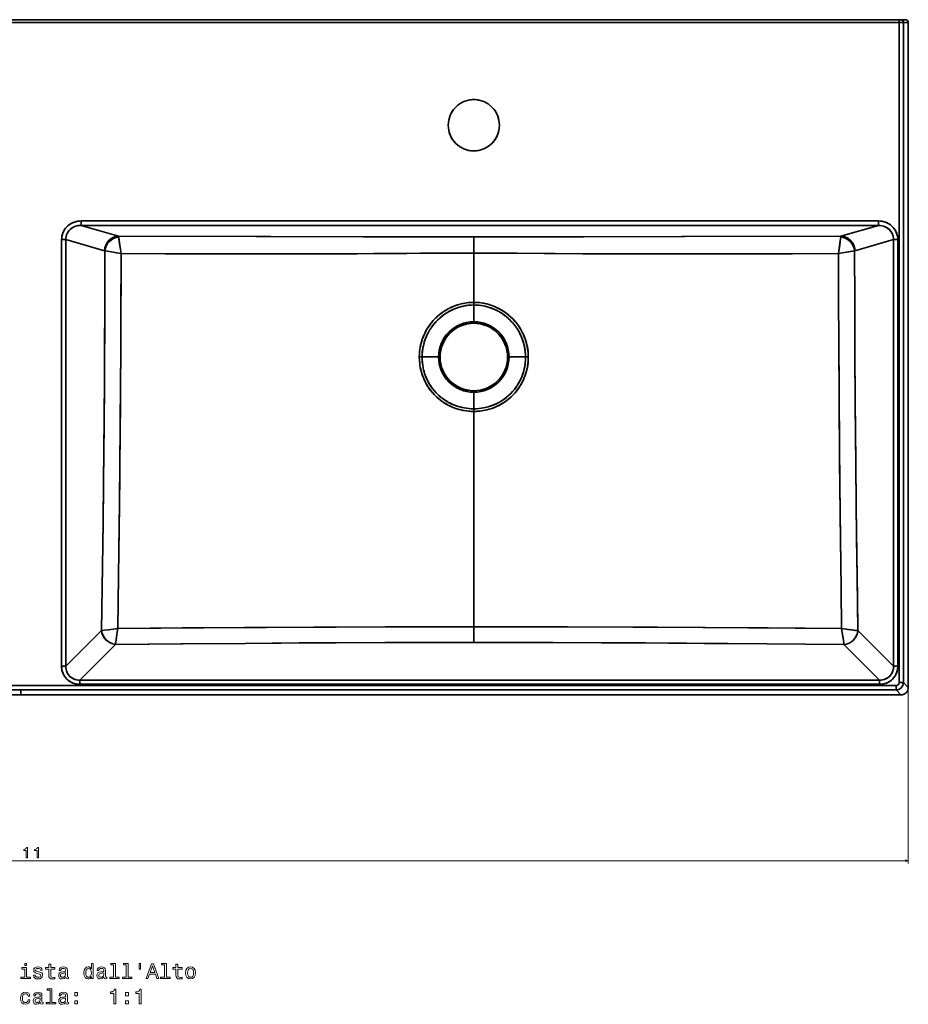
# Model space of a CAD drawing. Extents: x -11 to 2385, y -2 to 1818.
# Tile 2 of 4: x 594 to 1200, y -2 to 669. Entities that reach past the tile are written whole.
import ezdxf

# ---------------------------------------------------------------- set-up
doc = ezdxf.new("R2010")
doc.units = 0

msp = doc.modelspace()

# ---------------------------------------------------------------- linework, layer by layer
at = {"color": 7, "lineweight": 35}
for p, q in [((1193.58, 669.44), (-4.58, 669.44)), ((1193.58, 669.44), (-4.58, 669.44)), ((-4.58, 667.44), (1193.58, 667.44)), ((1193.58, 667.44), (-4.58, 667.44)), ((594.5, 669.44), (549.5, 669.44)), ((639.5, 669.44), (594.5, 669.44)), ((1167.9, 669.44), (639.5, 669.44)), ((1197.9, 669.44), (1167.9, 669.44)), ((1193.58, 667.44), (1193.58, 217.36)), ((1193.58, 217.36), (1193.58, 667.44)), ((1196.58, 217.36), (1196.58, 667.44)), ((1196.58, 667.44), (1196.58, 217.36)), ((1199.9, 214.04), (1199.9, 667.44)), ((1199.9, 214.04), (1199.9, 667.44)), ((1179.47, 532.19), (635.53, 532.19)), ((635.53, 532.19), (1179.47, 532.19)), ((635.53, 529.2), (661.21, 521.85)), ((635.53, 529.2), (661.21, 521.85)), ((635.53, 529.2), (1179.47, 529.2)), ((635.53, 529.2), (1179.47, 529.2)), ((1153.87, 521.88), (1179.47, 529.2)), ((1179.47, 529.2), (1153.87, 521.88)), ((622.28, 519.47), (622.28, 228.65)), ((622.28, 228.65), (622.28, 519.47)), ((651.65, 511.89), (625.15, 519.47)), ((625.15, 519.47), (651.65, 511.89)), ((625.15, 228.65), (625.15, 519.47)), ((625.15, 228.65), (625.15, 519.47)), ((1189.85, 519.47), (1163.44, 511.92)), ((1189.85, 519.47), (1163.44, 511.92)), ((1189.85, 519.47), (1189.85, 228.65)), ((1189.85, 519.47), (1189.85, 228.65)), ((1192.72, 228.65), (1192.72, 519.47)), ((1192.72, 519.47), (1192.72, 228.65)), ((903.5, 510.32), (903.5, 476.68)), ((903.5, 510.32), (903.5, 476.68)), ((903.5, 255.43), (903.5, 402.33)), ((903.5, 255.43), (903.5, 402.33)), ((649.49, 252.99), (625.15, 228.65)), ((625.15, 228.65), (649.49, 252.99)), ((1165.58, 252.92), (1189.85, 228.65)), ((1165.58, 252.92), (1189.85, 228.65)), ((659.05, 243.43), (634.71, 219.09)), ((659.05, 243.43), (634.71, 219.09)), ((1156.02, 243.36), (1180.29, 219.09)), ((1180.29, 219.09), (1156.02, 243.36)), ((1191.58, 215.36), (-2.58, 215.36)), ((-2.58, 215.36), (1191.58, 215.36)), ((1180.29, 219.09), (634.71, 219.09)), ((1180.29, 219.09), (634.71, 219.09)), ((634.71, 216.22), (1180.29, 216.22)), ((1180.29, 216.22), (634.71, 216.22)), ((-5.91, 209.04), (594.5, 209.04)), ((594.5, 209.04), (-5.91, 209.04)), ((-2.58, 212.37), (594.5, 212.37)), ((-2.58, 212.37), (594.5, 212.37)), ((594.5, 212.37), (1191.58, 212.37)), ((1191.58, 212.37), (594.5, 212.37)), ((594.5, 209.04), (1194.91, 209.04)), ((594.5, 209.04), (1194.91, 209.04))]:
    msp.add_line(p, q, dxfattribs=at)
at = {"color": 7, "lineweight": 35, "ltscale": 0.25}
for p, q in [((719.5, 669.44), (729.5, 669.44)), ((719.5, 669.44), (729.5, 669.44)), ((729.5, 669.44), (739.5, 669.44)), ((739.5, 669.44), (729.5, 669.44)), ((739.5, 669.44), (749.5, 669.44)), ((739.5, 669.44), (749.5, 669.44)), ((1064.5, 669.44), (1074.5, 669.44)), ((1064.5, 669.44), (1074.5, 669.44)), ((1074.5, 669.44), (1084.5, 669.44)), ((1084.5, 669.44), (1074.5, 669.44)), ((1084.5, 669.44), (1094.5, 669.44)), ((1084.5, 669.44), (1094.5, 669.44))]:
    msp.add_line(p, q, dxfattribs=at)
at = {"color": 7, "lineweight": 35, "ltscale": 0.024991}
msp.add_line((1193.58, 669.44), (1194.58, 669.44), dxfattribs=at)
msp.add_line((1193.58, 669.44), (1194.58, 669.44), dxfattribs=at)
at = {"color": 7, "lineweight": 35, "ltscale": 0.05}
for p, q in [((1193.58, 669.44), (1193.58, 667.44)), ((1193.58, 667.44), (1193.58, 669.44))]:
    msp.add_line(p, q, dxfattribs=at)
at = {"color": 7, "lineweight": 35, "ltscale": 0.074973}
for p, q in [((1193.58, 667.44), (1196.58, 667.44)), ((1196.58, 667.44), (1193.58, 667.44)), ((1196.58, 217.36), (1193.58, 217.36)), ((1196.58, 217.36), (1193.58, 217.36))]:
    msp.add_line(p, q, dxfattribs=at)
at = {"color": 7, "lineweight": 35, "ltscale": 0.08316}
msp.add_line((1197.9, 669.44), (1194.58, 669.44), dxfattribs=at)
msp.add_line((1197.9, 669.44), (1194.58, 669.44), dxfattribs=at)
at = {"color": 7, "lineweight": 35, "ltscale": 0.083194}
for p, q in [((1199.9, 667.44), (1196.58, 667.44)), ((1196.58, 667.44), (1199.9, 667.44))]:
    msp.add_line(p, q, dxfattribs=at)
at = {"color": 7, "lineweight": 35, "ltscale": 0.074713}
for p, q in [((635.53, 532.19), (635.53, 529.2)), ((635.53, 529.2), (635.53, 532.19)), ((1179.47, 532.19), (1179.47, 529.2)), ((1179.47, 532.19), (1179.47, 529.2))]:
    msp.add_line(p, q, dxfattribs=at)
at = {"color": 7, "lineweight": 35, "ltscale": 0.071724}
for p, q in [((622.28, 519.47), (625.15, 519.47)), ((622.28, 519.47), (625.15, 519.47)), ((625.15, 228.65), (622.28, 228.65)), ((622.28, 228.65), (625.15, 228.65))]:
    msp.add_line(p, q, dxfattribs=at)
at = {"color": 7, "lineweight": 35, "ltscale": 0.277931}
msp.add_line((903.5, 521.43), (903.5, 510.32), dxfattribs=at)
msp.add_line((903.5, 521.43), (903.5, 510.32), dxfattribs=at)
at = {"color": 7, "lineweight": 35, "ltscale": 0.068645}
msp.add_line((903.5, 521.43), (903.5, 518.69), dxfattribs=at)
at = {"color": 7, "lineweight": 35, "ltscale": 0.068687}
msp.add_line((903.5, 518.69), (903.5, 521.43), dxfattribs=at)
at = {"color": 7, "lineweight": 35, "ltscale": 0.071725}
for p, q in [((1189.85, 519.47), (1192.72, 519.47)), ((1192.72, 519.47), (1189.85, 519.47)), ((1192.72, 228.65), (1189.85, 228.65)), ((1192.72, 228.65), (1189.85, 228.65))]:
    msp.add_line(p, q, dxfattribs=at)
at = {"color": 7, "lineweight": 35, "ltscale": 0.000413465}
msp.add_line((652.7, 511.63), (652.72, 511.63), dxfattribs=at)
at = {"color": 7, "lineweight": 35, "ltscale": 0.000410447}
msp.add_line((652.72, 511.63), (652.7, 511.63), dxfattribs=at)
at = {"color": 7, "lineweight": 35, "ltscale": 0.044465}
for p, q in [((903.5, 474.91), (903.5, 476.68)), ((903.5, 474.91), (903.5, 476.68)), ((903.5, 404.1), (903.5, 402.33)), ((903.5, 404.1), (903.5, 402.33))]:
    msp.add_line(p, q, dxfattribs=at)
at = {"color": 7, "lineweight": 35, "ltscale": 0.019401}
msp.add_line((903.5, 475.91), (903.5, 476.68), dxfattribs=at)
at = {"color": 7, "lineweight": 35, "ltscale": 0.286273}
msp.add_line((903.5, 463.45), (903.5, 474.91), dxfattribs=at)
msp.add_line((903.5, 463.45), (903.5, 474.91), dxfattribs=at)
at = {"color": 7, "lineweight": 35, "ltscale": 0.025304}
for p, q in [((903.5, 463.45), (903.5, 462.44)), ((903.5, 463.45), (903.5, 462.44)), ((879.49, 439.44), (880.5, 439.44)), ((879.49, 439.44), (880.5, 439.44)), ((927.51, 439.44), (926.5, 439.44)), ((903.5, 415.43), (903.5, 416.44)), ((903.5, 415.43), (903.5, 416.44))]:
    msp.add_line(p, q, dxfattribs=at)
at = {"color": 7, "lineweight": 35, "ltscale": 0.04682}
for p, q in [((868.2, 439.44), (866.33, 439.46)), ((868.2, 439.44), (866.33, 439.46)), ((938.8, 439.44), (940.67, 439.46)), ((938.8, 439.44), (940.67, 439.46))]:
    msp.add_line(p, q, dxfattribs=at)
at = {"color": 7, "lineweight": 35, "ltscale": 0.28214}
for p, q in [((879.49, 439.44), (868.2, 439.44)), ((879.49, 439.44), (868.2, 439.44)), ((938.8, 439.44), (927.51, 439.44))]:
    msp.add_line(p, q, dxfattribs=at)
at = {"color": 7, "lineweight": 35, "ltscale": 0.015192}
msp.add_line((926.5, 439.44), (927.11, 439.44), dxfattribs=at)
at = {"color": 7, "lineweight": 35, "ltscale": 0.015193}
msp.add_line((926.5, 439.44), (927.11, 439.44), dxfattribs=at)
at = {"color": 7, "lineweight": 35, "ltscale": 0.025302}
msp.add_line((927.51, 439.44), (926.5, 439.44), dxfattribs=at)
at = {"color": 7, "lineweight": 35, "ltscale": 0.282141}
msp.add_line((938.8, 439.44), (927.51, 439.44), dxfattribs=at)
at = {"color": 7, "lineweight": 35, "ltscale": 0.002979}
msp.add_line((939.92, 439.45), (940.04, 439.45), dxfattribs=at)
at = {"color": 7, "lineweight": 35, "ltscale": 0.00296}
msp.add_line((939.92, 439.45), (940.03, 439.45), dxfattribs=at)
at = {"color": 7, "lineweight": 35, "ltscale": 0.283128}
msp.add_line((903.5, 415.43), (903.5, 404.1), dxfattribs=at)
msp.add_line((903.5, 415.43), (903.5, 404.1), dxfattribs=at)
at = {"color": 7, "lineweight": 35, "ltscale": 0.265965}
msp.add_line((903.5, 244.79), (903.5, 255.43), dxfattribs=at)
msp.add_line((903.5, 244.79), (903.5, 255.43), dxfattribs=at)
at = {"color": 7, "lineweight": 35, "ltscale": 0.002066}
for p, q in [((649.57, 252.99), (649.49, 252.99)), ((649.49, 252.99), (649.57, 252.99))]:
    msp.add_line(p, q, dxfattribs=at)
at = {"color": 7, "lineweight": 35, "ltscale": 0.000701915}
msp.add_line((1078.3, 254.82), (1078.33, 254.82), dxfattribs=at)
at = {"color": 7, "lineweight": 35, "ltscale": 0.001972}
msp.add_line((1165.51, 252.92), (1165.58, 252.92), dxfattribs=at)
msp.add_line((1165.51, 252.92), (1165.58, 252.92), dxfattribs=at)
at = {"color": 7, "lineweight": 35, "ltscale": 0.00048455}
for p, q in [((659.05, 243.43), (659.07, 243.44)), ((659.07, 243.44), (659.05, 243.43))]:
    msp.add_line(p, q, dxfattribs=at)
at = {"color": 7, "lineweight": 35, "ltscale": 0.000462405}
msp.add_line((1156.01, 243.37), (1156.02, 243.36), dxfattribs=at)
at = {"color": 7, "lineweight": 35, "ltscale": 0.000461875}
msp.add_line((1156.02, 243.36), (1156.01, 243.37), dxfattribs=at)
at = {"color": 7, "lineweight": 35, "ltscale": 0.071723}
for p, q in [((634.71, 216.22), (634.71, 219.09)), ((1180.29, 216.22), (1180.29, 219.09))]:
    msp.add_line(p, q, dxfattribs=at)
at = {"color": 7, "lineweight": 35, "ltscale": 0.071722}
for p, q in [((634.71, 216.22), (634.71, 219.09)), ((1180.29, 219.09), (1180.29, 216.22))]:
    msp.add_line(p, q, dxfattribs=at)
at = {"color": 7, "lineweight": 35, "ltscale": 0.074975}
for p, q in [((1191.58, 215.36), (1191.58, 212.37)), ((1191.58, 212.37), (1191.58, 215.36))]:
    msp.add_line(p, q, dxfattribs=at)
at = {"color": 7, "lineweight": 35, "ltscale": 0.117652}
for p, q in [((1199.9, 214.04), (1196.58, 217.36)), ((1196.58, 217.36), (1199.9, 214.04)), ((1191.58, 212.37), (1194.91, 209.04)), ((1191.58, 212.37), (1194.91, 209.04))]:
    msp.add_line(p, q, dxfattribs=at)
at = {"color": 7, "lineweight": 35, "ltscale": 0.083192}
msp.add_line((594.5, 209.04), (594.5, 212.37), dxfattribs=at)
msp.add_line((594.5, 209.04), (594.5, 212.37), dxfattribs=at)
at = {"color": 7, "lineweight": 13}
for p, q in [((1199.9, 212.04), (1199.9, 93.96)), ((-10.9, 95.96), (1199.9, 95.96))]:
    msp.add_line(p, q, dxfattribs=at)
at = {"color": 7, "lineweight": 35}
for points in [[(635.53, 532.19), (634.31, 532.14), (633.1, 531.98), (631.9, 531.71), (630.74, 531.35), (629.61, 530.87), (628.56, 530.32), (627.57, 529.67), (626.63, 528.94), (625.77, 528.12), (624.99, 527.22), (624.31, 526.28), (623.72, 525.29), (623.23, 524.24), (622.83, 523.15), (622.54, 522.03), (622.35, 520.76), (622.28, 519.47)], [(622.28, 519.47), (622.34, 520.68), (622.51, 521.87), (622.8, 523.05), (623.21, 524.18), (623.72, 525.28), (624.34, 526.33), (625.06, 527.31), (625.88, 528.22), (626.77, 529.05), (627.74, 529.8), (628.81, 530.46), (629.94, 531.02), (631.11, 531.48), (632.32, 531.82), (633.56, 532.05), (634.54, 532.16), (635.53, 532.19)], [(1192.72, 519.47), (1192.66, 520.74), (1192.46, 522), (1192.14, 523.23), (1191.7, 524.41), (1191.13, 525.55), (1190.38, 526.73), (1189.5, 527.82), (1188.51, 528.81), (1187.41, 529.69), (1186.23, 530.44), (1184.97, 531.06), (1183.64, 531.56), (1182.28, 531.91), (1180.88, 532.12), (1179.47, 532.19)], [(1179.47, 532.19), (1180.74, 532.13), (1182, 531.96), (1183.24, 531.68), (1184.45, 531.28), (1185.61, 530.77), (1186.69, 530.17), (1187.7, 529.47), (1188.65, 528.68), (1189.52, 527.81), (1190.29, 526.85), (1190.96, 525.85), (1191.53, 524.78), (1191.99, 523.66), (1192.34, 522.51), (1192.58, 521.32), (1192.69, 520.4), (1192.72, 519.47)], [(625.15, 519.47), (625.21, 520.57), (625.39, 521.66), (625.7, 522.71), (626.14, 523.72), (626.69, 524.67), (627.42, 525.65), (628.28, 526.53), (629.24, 527.29), (630.29, 527.93), (631.4, 528.45), (632.4, 528.78), (633.43, 529.02), (634.47, 529.16), (635.53, 529.2)], [(635.53, 529.2), (634.2, 529.13), (633.54, 529.04), (632.88, 528.91), (632.03, 528.67), (631.19, 528.36), (630.39, 527.99), (629.49, 527.46), (628.66, 526.85), (627.89, 526.15), (627.2, 525.38), (626.6, 524.53), (626.08, 523.6), (625.67, 522.62), (625.38, 521.59), (625.2, 520.54), (625.15, 519.47)], [(1179.47, 529.2), (1180.64, 529.15), (1181.79, 528.98), (1182.92, 528.69), (1184.01, 528.28), (1185.04, 527.75), (1186.07, 527.06), (1187, 526.26), (1187.83, 525.34), (1188.2, 524.84), (1188.53, 524.32), (1188.83, 523.79), (1189.09, 523.23), (1189.44, 522.29), (1189.68, 521.32), (1189.81, 520.4), (1189.85, 519.47)], [(1189.85, 519.47), (1189.79, 520.57), (1189.61, 521.66), (1189.3, 522.71), (1188.86, 523.72), (1188.31, 524.67), (1187.63, 525.59), (1186.84, 526.42), (1185.96, 527.15), (1185, 527.77), (1183.97, 528.29), (1182.89, 528.7), (1181.77, 528.98), (1180.63, 529.15), (1179.47, 529.2)], [(661.21, 521.85), (660.1, 521.76), (659, 521.52), (657.94, 521.16), (656.93, 520.68), (655.96, 520.08), (655.07, 519.36), (654.26, 518.55), (653.55, 517.64), (652.9, 516.6), (652.38, 515.49), (652, 514.32), (651.75, 513.11), (651.65, 511.89)], [(661.28, 521.24), (661.23, 521.72), (661.21, 521.85)], [(661.21, 521.85), (755.02, 521.58), (828.1, 521.42), (887.15, 521.42), (903.5, 521.43)], [(661.21, 521.85), (661.23, 521.72), (661.28, 521.24)], [(661.21, 521.85), (765.06, 521.55), (834.82, 521.41), (887.18, 521.42), (903.5, 521.43)], [(662.85, 509.9), (662.19, 514.12), (661.63, 518.04), (661.35, 520.39), (661.28, 521.24)], [(662.85, 509.9), (662.39, 512.81), (661.97, 515.59), (661.47, 519.31), (661.31, 520.75), (661.28, 521.24)], [(1153.87, 521.88), (1045.26, 521.56), (976.01, 521.42), (917.47, 521.42), (903.5, 521.43)], [(903.5, 521.43), (935.12, 521.4), (978.38, 521.42), (1047.41, 521.57), (1153.87, 521.88)], [(1152.24, 509.91), (1152.9, 514.14), (1153.46, 518.06), (1153.74, 520.41), (1153.81, 521.27)], [(1152.24, 509.91), (1152.8, 513.48), (1153.3, 516.89), (1153.66, 519.67), (1153.81, 521.27)], [(1153.81, 521.27), (1153.85, 521.75), (1153.87, 521.88)], [(1153.81, 521.27), (1153.85, 521.75), (1153.87, 521.88)], [(1163.44, 511.92), (1163.33, 513.15), (1163.08, 514.36), (1162.69, 515.54), (1162.17, 516.66), (1161.51, 517.71), (1160.79, 518.61), (1159.98, 519.42), (1159.08, 520.14), (1158.11, 520.74), (1157.1, 521.21), (1156.05, 521.56), (1154.97, 521.78), (1153.87, 521.88)], [(649.49, 252.99), (650.15, 296.78), (650.55, 326.44), (650.9, 355.75), (651.27, 393.13), (651.54, 429.63), (651.73, 467.1), (651.79, 492.23), (651.8, 511.79)], [(649.49, 252.99), (650.15, 296.78), (650.55, 326.46), (651.12, 376.6), (651.46, 417.19), (651.62, 442.21), (651.76, 476.9), (651.8, 511.79)], [(662.85, 509.9), (659.94, 510.38), (652.24, 511.71), (651.8, 511.79)], [(651.8, 511.79), (654.82, 511.26), (662.85, 509.9)], [(662.85, 509.9), (693.25, 509.84), (744.33, 509.78), (774.51, 509.77), (802.1, 509.8), (835.35, 509.91), (867.08, 510.13), (883.42, 510.26), (903.5, 510.32)], [(662.85, 509.9), (703.26, 509.82), (748.76, 509.77), (783.83, 509.78), (823.84, 509.86), (857.88, 510.06), (879.54, 510.24), (893.52, 510.31), (903.5, 510.32)], [(1152.24, 509.91), (1100.35, 509.82), (1044.55, 509.77), (1027.28, 509.77), (990.03, 509.84), (959.02, 509.98), (931.97, 510.2), (916.18, 510.3), (903.5, 510.32)], [(1152.24, 509.91), (1120.99, 509.85), (1056.21, 509.77), (1021.81, 509.78), (977.6, 509.88), (951.58, 510.04), (932.78, 510.19), (903.5, 510.32)], [(1163.29, 511.81), (1160.27, 511.28), (1152.24, 509.91)], [(1152.24, 509.91), (1159.13, 511.08), (1163.29, 511.81)], [(1165.58, 252.92), (1165.04, 288.9), (1164.41, 336.92), (1164.05, 369.22), (1163.72, 406.21), (1163.47, 443.94), (1163.33, 477.8), (1163.29, 511.81)], [(1163.29, 511.81), (1163.34, 476.97), (1163.48, 442.29), (1163.68, 410.94), (1164.1, 364.29), (1164.67, 316.07), (1165.23, 275.89), (1165.58, 252.92)], [(660.65, 254.32), (661.16, 290.54), (661.76, 338.5), (662.09, 370.25), (662.4, 406.5), (662.7, 456), (662.85, 505.7), (662.85, 509.9)], [(660.65, 254.32), (661.39, 307.43), (661.96, 357.13), (662.31, 395.17), (662.64, 444.1), (662.76, 468.79), (662.85, 509.9)], [(1154.43, 254.26), (1154.04, 281.36), (1153.4, 332.01), (1152.94, 377.14), (1152.63, 414.89), (1152.41, 452.11), (1152.31, 476.98), (1152.24, 509.91)], [(1154.43, 254.26), (1154.04, 281.35), (1153.59, 315.99), (1153.02, 368.37), (1152.65, 411.65), (1152.43, 448.9), (1152.3, 479.34), (1152.24, 509.91)], [(903.5, 476.68), (902.22, 476.66), (900.99, 476.6), (899.68, 476.48), (898.45, 476.33), (896.46, 476), (895.03, 475.69), (893.23, 475.22), (891.86, 474.79), (890.57, 474.33), (888.51, 473.49), (886.39, 472.47), (884.43, 471.37), (883.28, 470.64), (882.15, 469.88), (881.15, 469.15), (880.19, 468.4), (878.39, 466.84), (877.39, 465.88), (876.43, 464.89), (875.6, 463.98), (874.81, 463.05), (873.34, 461.14), (872.53, 459.96), (871.78, 458.78), (871.08, 457.57), (870.43, 456.36), (869.82, 455.11), (869.27, 453.86), (868.76, 452.59), (868.31, 451.34), (867.91, 450.08), (867.56, 448.85), (867.26, 447.59), (867, 446.35), (866.7, 444.56), (866.49, 442.82), (866.37, 441.11), (866.33, 439.46)], [(903.5, 476.68), (901.7, 476.64), (899.94, 476.51), (898.69, 476.37), (897.46, 476.18), (896.17, 475.94), (894.24, 475.49), (892.3, 474.93), (891.07, 474.52), (889.87, 474.06), (888.62, 473.54), (887.39, 472.97), (885.65, 472.07), (883.86, 471.02), (883.28, 470.65), (881.64, 469.51), (879.95, 468.2), (878.36, 466.81), (876.87, 465.36), (875.88, 464.3), (874.91, 463.17), (873.69, 461.62), (872.57, 460.01), (871.54, 458.38), (870.61, 456.71), (869.97, 455.43), (869.38, 454.13), (868.85, 452.81), (868.36, 451.49), (867.94, 450.17), (867.56, 448.85), (867.24, 447.54), (866.97, 446.19), (866.74, 444.85), (866.52, 443.03), (866.38, 441.24), (866.33, 439.46)], [(903.5, 474.91), (901.78, 474.86), (900.09, 474.73), (898.9, 474.59), (897.73, 474.41), (896.48, 474.17), (894.63, 473.73), (892.78, 473.18), (891.58, 472.76), (890.42, 472.31), (889.19, 471.78), (887.98, 471.21), (886.3, 470.31), (884.57, 469.26), (883.47, 468.53), (882.41, 467.76), (881.46, 467.02), (880.54, 466.25), (878.81, 464.65), (877.82, 463.63), (876.88, 462.58), (875.65, 461.08), (874.43, 459.4), (873.33, 457.68), (872.33, 455.92), (871.71, 454.68), (871.13, 453.41), (870.61, 452.13), (870.14, 450.84), (869.72, 449.56), (869.36, 448.27), (869.06, 447), (868.79, 445.68), (868.57, 444.38), (868.37, 442.72), (868.25, 441.07), (868.2, 439.44)], [(868.2, 439.44), (868.27, 441.36), (868.43, 443.29), (868.71, 445.24), (869.07, 447.05), (869.52, 448.87), (870.09, 450.69), (870.76, 452.51), (871.5, 454.24), (872.35, 455.95), (873.29, 457.62), (874.32, 459.24), (875.46, 460.83), (876.36, 461.96), (877.31, 463.07), (878.65, 464.49), (880.28, 466.02), (882.03, 467.47), (883.88, 468.81), (885.52, 469.86), (887.23, 470.82), (888.51, 471.47), (889.83, 472.06), (891.62, 472.77), (893.49, 473.4), (895.18, 473.87), (896.52, 474.18), (897.89, 474.44), (899.68, 474.69), (901.52, 474.85), (903.5, 474.91)], [(903.5, 476.68), (904.77, 476.66), (905.99, 476.6), (907.3, 476.49), (908.54, 476.34), (910.52, 476.01), (912.27, 475.62), (913.75, 475.22), (915.12, 474.8), (916.4, 474.34), (918.46, 473.5), (920.58, 472.48), (922.54, 471.38), (923.68, 470.67), (925.41, 469.48), (927.04, 468.21), (928.57, 466.88), (929.57, 465.92), (930.53, 464.94), (931.84, 463.47), (933.06, 461.95), (934.17, 460.4), (935.19, 458.83), (935.89, 457.62), (936.54, 456.42), (937.15, 455.17), (937.7, 453.92), (938.38, 452.22), (938.95, 450.55), (939.42, 448.9), (939.73, 447.64), (939.99, 446.39), (940.2, 445.2), (940.37, 444.02), (940.59, 441.72), (940.67, 439.46)], [(903.5, 476.68), (904.81, 476.66), (906.11, 476.59), (908.45, 476.35), (910.28, 476.05), (912.09, 475.66), (913.97, 475.16), (915.22, 474.76), (916.43, 474.33), (917.65, 473.85), (919.48, 473.03), (921.25, 472.13), (922.44, 471.44), (923.61, 470.72), (925.25, 469.59), (926.23, 468.86), (927.18, 468.1), (928.11, 467.29), (929.02, 466.46), (930.04, 465.45), (931.03, 464.4), (932.32, 462.89), (933.52, 461.33), (934.62, 459.72), (935.63, 458.08), (936.33, 456.82), (936.97, 455.55), (937.57, 454.24), (938.11, 452.93), (938.75, 451.16), (939.28, 449.4), (939.73, 447.66), (940.01, 446.31), (940.24, 444.97), (940.48, 443.12), (940.62, 441.28), (940.67, 439.46)], [(903.5, 474.91), (904.75, 474.88), (905.99, 474.81), (907.24, 474.7), (909.05, 474.45), (910.81, 474.11), (912.59, 473.67), (914.71, 473.01), (916.56, 472.32), (917.17, 472.06), (918.9, 471.26), (920.56, 470.39), (921.72, 469.71), (922.85, 468.99), (924.31, 467.97), (925.71, 466.88), (927.04, 465.73), (928.07, 464.77), (929.06, 463.76), (930.01, 462.72), (931.43, 460.97), (932.73, 459.16), (933.9, 457.3), (934.59, 456.07), (935.22, 454.83), (935.8, 453.56), (936.33, 452.29), (936.96, 450.56), (937.48, 448.85), (937.91, 447.15), (938.18, 445.84), (938.4, 444.54), (938.62, 442.82), (938.75, 441.13), (938.8, 439.44)], [(903.5, 474.91), (905.29, 474.86), (907.06, 474.72), (908.31, 474.56), (909.55, 474.36), (911.28, 474), (913.27, 473.47), (915.15, 472.86), (916.34, 472.41), (917.58, 471.88), (918.8, 471.32), (920.51, 470.42), (921.69, 469.73), (922.85, 468.99), (924.45, 467.86), (925.98, 466.66), (927.06, 465.72), (928.09, 464.75), (929.09, 463.73), (930.05, 462.67), (931.47, 460.92), (932.78, 459.09), (933.95, 457.21), (934.64, 455.97), (935.27, 454.71), (936.05, 452.99), (936.72, 451.25), (937.29, 449.51), (937.65, 448.2), (937.97, 446.9), (938.23, 445.56), (938.45, 444.22), (938.6, 443.03), (938.7, 441.83), (938.77, 440.64), (938.8, 439.44)], [(866.33, 439.46), (866.39, 437.17), (866.6, 434.84), (866.77, 433.61), (866.98, 432.36), (867.23, 431.14), (867.53, 429.9), (868.05, 428.12), (868.66, 426.33), (869.42, 424.45), (870.32, 422.53), (871.37, 420.59), (872.11, 419.37), (872.91, 418.17), (874.04, 416.62), (875.28, 415.11), (876.61, 413.65), (878.04, 412.24), (879.77, 410.72), (881.6, 409.32), (883.49, 408.04), (884.73, 407.3), (885.97, 406.61), (887.89, 405.68), (889.81, 404.87), (891.72, 404.19), (893.61, 403.63), (894.95, 403.3), (896.28, 403.02), (898.56, 402.65), (899.81, 402.51), (901.09, 402.4), (902.27, 402.35), (903.5, 402.33)], [(903.5, 402.33), (901.73, 402.37), (900.01, 402.49), (898.33, 402.68), (896.94, 402.89), (895.57, 403.16), (893.6, 403.63), (891.3, 404.33), (890.16, 404.74), (889.02, 405.19), (887.51, 405.85), (886.02, 406.59), (884.55, 407.4), (883.16, 408.25), (881.8, 409.17), (880.49, 410.15), (878.72, 411.62), (877.04, 413.2), (875.48, 414.87), (874.54, 415.99), (873.65, 417.15), (872.8, 418.33), (872, 419.54), (871.02, 421.21), (869.99, 423.19), (869.11, 425.17), (868.36, 427.16), (867.95, 428.43), (867.58, 429.7), (867.26, 431.03), (866.98, 432.35), (866.77, 433.56), (866.61, 434.76), (866.39, 437.12), (866.33, 439.46)], [(903.5, 404.1), (901.78, 404.15), (900.11, 404.26), (898.48, 404.46), (897.13, 404.67), (894.84, 405.16), (893.88, 405.41), (892.08, 405.96), (890.29, 406.61), (888.51, 407.37), (886.75, 408.23), (885.09, 409.17), (883.48, 410.2), (882.18, 411.13), (880.92, 412.12), (879.71, 413.17), (878.55, 414.27), (877.44, 415.42), (876.4, 416.61), (875.5, 417.72), (874.66, 418.86), (873.87, 420.03), (873.12, 421.22), (872.07, 423.14), (871.15, 425.07), (870.38, 427), (869.95, 428.24), (869.57, 429.47), (869.23, 430.73), (868.95, 431.99), (868.61, 433.89), (868.37, 435.77), (868.24, 437.61), (868.2, 439.44)], [(868.2, 439.44), (868.24, 437.53), (868.39, 435.6), (868.64, 433.64), (868.98, 431.82), (869.43, 429.99), (869.96, 428.19), (870.58, 426.46), (871.31, 424.72), (871.9, 423.47), (872.55, 422.23), (873.25, 421.01), (874.02, 419.8), (875.12, 418.23), (876.31, 416.71), (877.57, 415.27), (878.92, 413.9), (880.35, 412.6), (881.84, 411.39), (883.4, 410.26), (885.01, 409.22), (886.25, 408.51), (887.51, 407.85), (889.23, 407.05), (890.97, 406.35), (892.73, 405.74), (894.09, 405.35), (895.45, 405.01), (897.02, 404.69), (898.61, 404.44), (900.22, 404.25), (901.84, 404.14), (903.5, 404.1)], [(940.67, 439.46), (940.63, 437.58), (940.49, 435.67), (940.25, 433.71), (939.89, 431.69), (939.47, 429.9), (938.96, 428.14), (938.34, 426.34), (937.58, 424.45), (936.68, 422.52), (935.62, 420.58), (934.88, 419.37), (934.09, 418.17), (932.94, 416.6), (931.68, 415.06), (930.37, 413.63), (928.97, 412.25), (927.48, 410.93), (925.93, 409.7), (924.32, 408.57), (922.68, 407.54), (920.79, 406.49), (918.9, 405.58), (917.01, 404.8), (915.12, 404.14), (913.81, 403.75), (912.51, 403.41), (911.16, 403.1), (909.8, 402.85), (907.85, 402.58), (905.82, 402.4), (903.5, 402.33)], [(903.5, 402.33), (905.25, 402.37), (906.96, 402.48), (908.63, 402.67), (910.01, 402.89), (911.38, 403.15), (913.29, 403.6), (915.21, 404.17), (917.12, 404.84), (918.91, 405.59), (920.68, 406.43), (922.41, 407.38), (924.08, 408.41), (925.29, 409.24), (926.47, 410.12), (928.25, 411.59), (929.92, 413.17), (931.49, 414.84), (932.74, 416.34), (933.9, 417.9), (934.97, 419.5), (935.96, 421.17), (936.85, 422.87), (937.64, 424.58), (938.16, 425.85), (938.62, 427.12), (939.04, 428.39), (939.4, 429.66), (939.73, 430.98), (940.01, 432.3), (940.22, 433.52), (940.39, 434.72), (940.61, 437.11), (940.67, 439.46)], [(903.5, 404.1), (905.2, 404.15), (906.86, 404.26), (908.47, 404.45), (909.81, 404.66), (911.15, 404.92), (913.01, 405.38), (914.88, 405.94), (916.73, 406.61), (918.48, 407.36), (920.2, 408.21), (921.87, 409.15), (923.48, 410.17), (924.65, 411), (925.79, 411.88), (927.25, 413.13), (928.64, 414.46), (929.95, 415.85), (931.18, 417.31), (932.04, 418.44), (932.85, 419.59), (933.61, 420.79), (934.32, 422), (935.19, 423.65), (935.95, 425.32), (936.45, 426.55), (936.9, 427.78), (937.3, 429.02), (937.64, 430.25), (937.95, 431.54), (938.21, 432.81), (938.55, 435.06), (938.74, 437.27), (938.8, 439.44)], [(903.5, 404.1), (905.27, 404.15), (907, 404.28), (908.7, 404.48), (910.08, 404.71), (911.45, 404.99), (913.34, 405.47), (915.22, 406.06), (917, 406.72), (918.76, 407.49), (920.49, 408.36), (922.15, 409.32), (923.76, 410.37), (925.56, 411.7), (927.27, 413.15), (928.89, 414.71), (930.19, 416.12), (931.4, 417.59), (932.52, 419.12), (933.18, 420.1), (933.8, 421.09), (934.4, 422.13), (934.95, 423.18), (935.94, 425.28), (936.77, 427.4), (937.19, 428.66), (937.56, 429.93), (937.99, 431.7), (938.33, 433.46), (938.57, 435.21), (938.75, 437.34), (938.8, 439.44)], [(903.5, 255.43), (858.45, 255.39), (843.23, 255.36), (794.13, 255.19), (761.85, 255.03), (719.43, 254.76), (660.65, 254.32)], [(903.5, 255.43), (858.43, 255.39), (809.68, 255.25), (747.13, 254.94), (704.51, 254.66), (660.65, 254.32)], [(903.5, 255.43), (951.74, 255.39), (967.45, 255.35), (1028.8, 255.11), (1090.83, 254.74), (1154.43, 254.26)], [(903.5, 255.43), (961.63, 255.37), (1012, 255.19), (1061.41, 254.93), (1104.27, 254.64), (1154.43, 254.26)], [(660.65, 254.32), (657.46, 253.85), (654.37, 253.44), (651.24, 253.1), (650.04, 253.01), (649.57, 252.99)], [(660.65, 254.32), (657.5, 253.86), (654.46, 253.45), (651.26, 253.1), (650.04, 253.01), (649.57, 252.99)], [(660.65, 254.32), (660.03, 250.39), (659.49, 246.71), (659.11, 243.88), (659.07, 243.44)], [(659.07, 243.44), (659.15, 244.21), (659.44, 246.41), (660, 250.19), (660.65, 254.32)], [(1154.43, 254.26), (1155.87, 254.04), (1158.71, 253.64), (1161.29, 253.3), (1162.96, 253.11), (1164.41, 252.98), (1165.5, 252.92)], [(1154.43, 254.26), (1154.88, 251.38), (1155.47, 247.45), (1155.84, 244.82), (1156.01, 243.37)], [(1154.43, 254.26), (1157.63, 253.79), (1160.72, 253.37), (1163.84, 253.03), (1165.04, 252.94), (1165.5, 252.92)], [(1156.01, 243.37), (1155.92, 244.14), (1155.63, 246.33), (1155.08, 250.12), (1154.43, 254.26)], [(903.5, 244.79), (858.2, 244.74), (809.64, 244.55), (784.24, 244.41), (747.52, 244.17), (705.15, 243.84), (659.07, 243.44)], [(903.5, 244.79), (858.2, 244.74), (842.89, 244.69), (796.57, 244.48), (747.45, 244.17), (703.52, 243.83), (659.07, 243.44)], [(903.5, 244.79), (957.87, 244.71), (1011.84, 244.48), (1060.94, 244.16), (1103.53, 243.83), (1156.01, 243.37)], [(1156.01, 243.37), (1076.97, 244.04), (1020.67, 244.42), (990.58, 244.59), (946.11, 244.74), (903.5, 244.79)], [(622.28, 228.65), (622.33, 227.48), (622.49, 226.3), (622.75, 225.15), (623.12, 224.03), (623.6, 222.95), (624.21, 221.86), (624.94, 220.84), (625.76, 219.9), (626.68, 219.05), (627.69, 218.3), (628.88, 217.6), (630.14, 217.04), (631.46, 216.63), (632.81, 216.36), (634.19, 216.23), (634.71, 216.22)], [(634.71, 216.22), (633.49, 216.28), (632.29, 216.45), (631.1, 216.73), (629.94, 217.12), (628.83, 217.63), (627.81, 218.23), (626.84, 218.92), (625.95, 219.71), (625.15, 220.58), (624.43, 221.53), (623.8, 222.56), (623.28, 223.64), (622.86, 224.78), (622.56, 225.95), (622.37, 227.14), (622.3, 227.89), (622.28, 228.65)], [(634.71, 219.09), (633.6, 219.12), (632.5, 219.28), (631.42, 219.56), (630.39, 219.96), (629.41, 220.48), (628.51, 221.12), (627.7, 221.85), (626.99, 222.69), (626.39, 223.6), (625.92, 224.54), (625.56, 225.53), (625.31, 226.56), (625.18, 227.6), (625.15, 228.65)], [(625.15, 228.65), (625.18, 227.54), (625.34, 226.43), (625.62, 225.35), (626.02, 224.32), (626.55, 223.34), (627.18, 222.44), (627.92, 221.64), (628.76, 220.93), (629.67, 220.33), (630.61, 219.86), (631.6, 219.5), (632.62, 219.26), (633.66, 219.12), (634.71, 219.09)], [(1189.85, 228.65), (1189.82, 227.54), (1189.66, 226.44), (1189.39, 225.36), (1188.98, 224.33), (1188.46, 223.35), (1187.83, 222.45), (1187.09, 221.65), (1186.26, 220.93), (1185.34, 220.33), (1184.4, 219.86), (1183.41, 219.5), (1182.39, 219.26), (1181.34, 219.12), (1180.29, 219.09)], [(1180.29, 216.22), (1181.47, 216.27), (1182.64, 216.43), (1183.79, 216.7), (1184.91, 217.07), (1186, 217.54), (1187.09, 218.16), (1188.11, 218.88), (1189.04, 219.71), (1189.89, 220.63), (1190.64, 221.63), (1191.34, 222.82), (1191.9, 224.09), (1192.31, 225.4), (1192.58, 226.76), (1192.71, 228.13), (1192.72, 228.65)], [(1180.29, 219.09), (1181.41, 219.12), (1182.51, 219.28), (1183.59, 219.56), (1184.63, 219.96), (1185.61, 220.49), (1186.5, 221.12), (1187.31, 221.86), (1188.02, 222.7), (1188.62, 223.61), (1189.08, 224.55), (1189.44, 225.54), (1189.69, 226.56), (1189.82, 227.6), (1189.85, 228.65)], [(1192.72, 228.65), (1192.66, 227.44), (1192.5, 226.23), (1192.22, 225.04), (1191.82, 223.88), (1191.31, 222.77), (1190.72, 221.75), (1190.02, 220.79), (1189.23, 219.9), (1188.36, 219.09), (1187.42, 218.37), (1186.39, 217.74), (1185.3, 217.22), (1184.16, 216.81), (1183, 216.5), (1181.8, 216.31), (1181.05, 216.24), (1180.29, 216.22)]]:
    msp.add_lwpolyline(points, dxfattribs=at)
at = {"color": 7, "lineweight": 13}
for points in [[(598.05, 97.96), (598.97, 97.96), (598.97, 105.01), (598.29, 105.01), (598.1, 104.39), (597.74, 103.98), (597.19, 103.74), (596.42, 103.66), (596.42, 102.94), (598.05, 102.94)], [(605.53, 97.96), (606.44, 97.96), (606.44, 105.01), (605.76, 105.01), (605.58, 104.39), (605.21, 103.98), (604.66, 103.74), (603.89, 103.66), (603.89, 102.94), (605.53, 102.94)], [(598.4, 16.63), (598.4, 23.04), (595.15, 23.04), (595.15, 21.96), (597.14, 21.96), (597.14, 16.63), (594.54, 16.63), (594.54, 15.57), (601.03, 15.57), (601.03, 16.63)], [(598.45, 25.91), (597.11, 25.91), (597.11, 24.47), (598.45, 24.47)], [(606.99, 20.08), (605.77, 20.36), (604.86, 20.7), (604.56, 21.37), (604.64, 21.85), (604.95, 22.19), (605.44, 22.41), (606.14, 22.5), (606.82, 22.41), (607.35, 22.15), (607.7, 21.76), (607.84, 21.24), (609.08, 21.24), (609.08, 21.27), (608.87, 22.21), (608.28, 22.94), (607.35, 23.4), (606.14, 23.58), (604.92, 23.4), (604.02, 22.93), (603.46, 22.22), (603.29, 21.33), (603.42, 20.47), (603.82, 19.86), (604.49, 19.43), (605.45, 19.12), (606.86, 18.78), (607.73, 18.42), (607.96, 18.13), (608.04, 17.7), (607.91, 17.17), (607.57, 16.76), (607.01, 16.5), (606.26, 16.42), (605.47, 16.5), (604.89, 16.81), (604.5, 17.29), (604.34, 17.97), (603.12, 17.97), (603.32, 16.82), (603.91, 15.98), (604.85, 15.48), (606.14, 15.29), (607.5, 15.48), (608.49, 15.98), (609.1, 16.79), (609.31, 17.84), (609.15, 18.75), (608.71, 19.37), (607.97, 19.77)], [(613.58, 21.96), (613.58, 18.09), (613.66, 16.83), (614.07, 15.97), (614.87, 15.47), (616.24, 15.29), (617.74, 15.36), (617.74, 16.46), (616.65, 16.37), (615.65, 16.49), (615.12, 16.85), (614.89, 17.45), (614.85, 18.3), (614.85, 21.96), (617.74, 21.96), (617.74, 23.04), (614.85, 23.04), (614.85, 25.31), (613.58, 25.31), (613.58, 23.04), (611.39, 23.04), (611.39, 21.96)], [(625.15, 16.57), (625.15, 16.53), (625.22, 16.04), (625.44, 15.7), (626.34, 15.42), (627.05, 15.54), (627.05, 16.52), (626.75, 16.47), (626.34, 16.66), (626.27, 17.24), (626.27, 21.24), (626.1, 22.27), (625.6, 22.99), (624.72, 23.42), (623.48, 23.58), (622.27, 23.4), (621.37, 22.91), (620.81, 22.15), (620.62, 21.14), (620.62, 21.06), (621.76, 21.06), (621.86, 21.66), (622.18, 22.09), (622.7, 22.35), (623.43, 22.45), (624.14, 22.38), (624.64, 22.17), (624.95, 21.79), (625.05, 21.27), (624.99, 20.67), (624.76, 20.36), (624.18, 20.22), (623.1, 20.1), (621.86, 19.85), (620.98, 19.38), (620.47, 18.66), (620.31, 17.6), (620.45, 16.65), (620.9, 15.94), (621.62, 15.49), (622.61, 15.34), (623.95, 15.64)], [(642.66, 16.76), (642.66, 15.57), (643.92, 15.57), (643.92, 25.91), (642.67, 25.91), (642.67, 22.12), (641.7, 23.22), (641.11, 23.48), (640.44, 23.58), (639.21, 23.29), (638.26, 22.48), (637.64, 21.19), (637.43, 19.44), (637.64, 17.7), (638.26, 16.39), (639.21, 15.57), (640.44, 15.29), (641.11, 15.39), (641.72, 15.65)], [(640.65, 22.44), (641.49, 22.24), (642.12, 21.68), (642.5, 20.74), (642.64, 19.44), (642.5, 18.13), (642.12, 17.19), (641.49, 16.62), (640.65, 16.43), (639.86, 16.62), (639.26, 17.19), (638.85, 18.15), (638.72, 19.44), (638.85, 20.72), (639.26, 21.66), (639.86, 22.24)], [(651.17, 16.57), (651.17, 16.53), (651.24, 16.04), (651.46, 15.7), (652.37, 15.42), (653.07, 15.54), (653.07, 16.52), (652.77, 16.47), (652.37, 16.66), (652.3, 17.24), (652.3, 21.24), (652.12, 22.27), (651.62, 22.99), (650.74, 23.42), (649.5, 23.58), (648.29, 23.4), (647.4, 22.91), (646.83, 22.15), (646.65, 21.14), (646.65, 21.06), (647.79, 21.06), (647.89, 21.66), (648.2, 22.09), (648.72, 22.35), (649.46, 22.45), (650.16, 22.38), (650.67, 22.17), (650.97, 21.79), (651.07, 21.27), (651.01, 20.67), (650.78, 20.36), (650.21, 20.22), (649.13, 20.1), (647.89, 19.85), (647.01, 19.38), (646.49, 18.66), (646.33, 17.6), (646.47, 16.65), (646.92, 15.94), (647.64, 15.49), (648.64, 15.34), (649.98, 15.64)], [(657.77, 24.85), (657.77, 16.63), (655.16, 16.63), (655.16, 15.57), (661.63, 15.57), (661.63, 16.63), (659.04, 16.63), (659.04, 25.91), (655.78, 25.91), (655.78, 24.85)], [(666.45, 24.85), (666.45, 16.63), (663.84, 16.63), (663.84, 15.57), (670.31, 15.57), (670.31, 16.63), (667.71, 16.63), (667.71, 25.91), (664.46, 25.91), (664.46, 24.85)], [(675.11, 25.93), (675.11, 22.01), (676.07, 22.01), (676.07, 25.93)], [(679.87, 15.57), (681.2, 15.57), (682.25, 18.51), (686.24, 18.51), (687.3, 15.57), (688.65, 15.57), (684.99, 25.58), (683.52, 25.58)], [(682.71, 19.73), (684.26, 24.14), (685.8, 19.73)], [(692.47, 24.85), (692.47, 16.63), (689.86, 16.63), (689.86, 15.57), (696.33, 15.57), (696.33, 16.63), (693.74, 16.63), (693.74, 25.91), (690.48, 25.91), (690.48, 24.85)], [(700.32, 21.96), (700.32, 18.09), (700.41, 16.83), (700.81, 15.97), (701.62, 15.47), (702.99, 15.29), (704.49, 15.36), (704.49, 16.46), (703.39, 16.37), (702.4, 16.49), (701.86, 16.85), (701.63, 17.45), (701.59, 18.3), (701.59, 21.96), (704.49, 21.96), (704.49, 23.04), (701.59, 23.04), (701.59, 25.31), (700.32, 25.31), (700.32, 23.04), (698.13, 23.04), (698.13, 21.96)], [(706.92, 19.43), (707.15, 17.67), (707.81, 16.37), (708.87, 15.57), (710.28, 15.29), (711.68, 15.57), (712.73, 16.36), (713.39, 17.66), (713.64, 19.43), (713.39, 21.19), (712.73, 22.5), (711.68, 23.29), (710.28, 23.58), (708.87, 23.29), (707.81, 22.48), (707.15, 21.19)], [(708.22, 19.44), (708.35, 20.74), (708.75, 21.68), (709.4, 22.25), (710.28, 22.45), (711.14, 22.25), (711.79, 21.69), (712.19, 20.74), (712.34, 19.44), (712.19, 18.13), (711.79, 17.18), (711.14, 16.6), (710.28, 16.42), (709.4, 16.6), (708.75, 17.18), (708.35, 18.13)], [(625, 18.27), (624.83, 17.53), (624.37, 16.95), (623.68, 16.57), (622.83, 16.44), (622.28, 16.52), (621.89, 16.75), (621.65, 17.15), (621.57, 17.71), (621.63, 18.22), (621.86, 18.58), (622.79, 18.98), (623.95, 19.15), (625, 19.5)], [(651.03, 18.27), (650.85, 17.53), (650.39, 16.95), (649.7, 16.57), (648.85, 16.44), (648.3, 16.52), (647.91, 16.75), (647.67, 17.15), (647.6, 17.71), (647.66, 18.22), (647.89, 18.58), (648.81, 18.98), (649.98, 19.15), (651.03, 19.5)], [(614.4, 7.57), (614.4, -0.64), (611.79, -0.64), (611.79, -1.71), (618.26, -1.71), (618.26, -0.64), (615.67, -0.64), (615.67, 8.64), (612.41, 8.64), (612.41, 7.57)], [(657.97, -1.71), (659.28, -1.71), (659.28, 8.36), (658.3, 8.36), (658.04, 7.48), (657.53, 6.89), (656.73, 6.55), (655.64, 6.43), (655.64, 5.41), (657.97, 5.41)], [(675.32, -1.71), (676.63, -1.71), (676.63, 8.36), (675.65, 8.36), (675.39, 7.48), (674.87, 6.89), (674.08, 6.55), (672.99, 6.43), (672.99, 5.41), (675.32, 5.41)], [(599.46, 3.46), (600.71, 3.46), (600.45, 4.61), (599.83, 5.52), (598.87, 6.08), (597.61, 6.3), (596.23, 6.01), (595.18, 5.21), (594.51, 3.89), (594.28, 2.14), (594.5, 0.39), (595.15, -0.9), (596.17, -1.71), (597.57, -1.98), (598.81, -1.77), (599.77, -1.16), (600.44, -0.21), (600.72, 1.06), (599.51, 1.06), (599.3, 0.25), (598.89, -0.36), (598.32, -0.73), (597.61, -0.85), (596.73, -0.66), (596.1, -0.08), (595.71, 0.85), (595.58, 2.18), (595.71, 3.48), (596.11, 4.41), (596.76, 4.99), (597.61, 5.19), (598.36, 5.06), (598.92, 4.73), (599.3, 4.18)], [(607.8, -0.7), (607.8, -0.75), (607.87, -1.24), (608.09, -1.58), (609, -1.85), (609.7, -1.74), (609.7, -0.76), (609.4, -0.8), (609, -0.62), (608.92, -0.04), (608.92, 3.97), (608.75, 4.99), (608.25, 5.71), (607.37, 6.14), (606.13, 6.3), (604.92, 6.13), (604.02, 5.64), (603.46, 4.87), (603.28, 3.87), (603.28, 3.78), (604.41, 3.78), (604.51, 4.38), (604.83, 4.82), (605.35, 5.08), (606.09, 5.18), (606.79, 5.1), (607.3, 4.89), (607.6, 4.51), (607.7, 4), (607.64, 3.39), (607.41, 3.09), (606.83, 2.94), (605.75, 2.83), (604.51, 2.57), (603.64, 2.11), (603.12, 1.39), (602.96, 0.32), (603.1, -0.63), (603.55, -1.34), (604.27, -1.78), (605.26, -1.94), (606.6, -1.64)], [(607.66, 1), (607.48, 0.25), (607.02, -0.33), (606.33, -0.7), (605.48, -0.83), (604.93, -0.76), (604.54, -0.53), (604.3, -0.13), (604.23, 0.44), (604.28, 0.94), (604.51, 1.3), (605.44, 1.7), (606.6, 1.88), (607.66, 2.22)], [(625.15, -0.7), (625.15, -0.75), (625.22, -1.24), (625.44, -1.58), (626.34, -1.85), (627.05, -1.74), (627.05, -0.76), (626.75, -0.8), (626.34, -0.62), (626.27, -0.04), (626.27, 3.97), (626.1, 4.99), (625.6, 5.71), (624.72, 6.14), (623.48, 6.3), (622.27, 6.13), (621.37, 5.64), (620.81, 4.87), (620.62, 3.87), (620.62, 3.78), (621.76, 3.78), (621.86, 4.38), (622.18, 4.82), (622.7, 5.08), (623.43, 5.18), (624.14, 5.1), (624.64, 4.89), (624.95, 4.51), (625.05, 4), (624.99, 3.39), (624.76, 3.09), (624.18, 2.94), (623.1, 2.83), (621.86, 2.57), (620.98, 2.11), (620.47, 1.39), (620.31, 0.32), (620.45, -0.63), (620.9, -1.34), (621.62, -1.78), (622.61, -1.94), (623.95, -1.64)], [(625, 1), (624.83, 0.25), (624.37, -0.33), (623.68, -0.7), (622.83, -0.83), (622.28, -0.76), (621.89, -0.53), (621.65, -0.13), (621.57, 0.44), (621.63, 0.94), (621.86, 1.3), (622.79, 1.7), (623.95, 1.88), (625, 2.22)], [(631.21, 3.88), (633.2, 3.88), (633.2, 6.03), (631.21, 6.03)], [(631.21, -1.71), (633.2, -1.71), (633.2, 0.44), (631.21, 0.44)], [(665.91, 3.88), (667.9, 3.88), (667.9, 6.03), (665.91, 6.03)], [(665.91, -1.71), (667.9, -1.71), (667.9, 0.44), (665.91, 0.44)]]:
    msp.add_lwpolyline(points, close=True, dxfattribs=at)
msp.add_lwpolyline([(1197.97, 95.44), (1199.9, 95.96), (1197.97, 96.48)], dxfattribs=at)
at = {"color": 7, "lineweight": 35}
for centre, radius, start, end in [((1194.58, 667.44), 2, 359.98866, 89.98866), ((1197.9, 667.44), 2, 0.01173, 90.01094), ((1197.9, 667.44), 2, 0.01134, 90.01125), ((903.5, 597.44), 17.5, 90.00001, 269.99999), ((903.5, 597.44), 17.5, 90, 270), ((903.51, 597.43), 17.51, 125.0478, 159.88312), ((903.5, 597.41), 17.53, 90.14224, 101.86052), ((903.5, 597.44), 17.5, 270, 90), ((903.5, 597.44), 17.5, 270, 90), ((903.49, 597.39), 17.55, 77.09523, 89.9082), ((903.48, 597.43), 17.52, 16.83966, 51.64944), ((903.52, 597.45), 17.52, 197.01121, 231.69115), ((903.49, 597.45), 17.51, 304.55991, 340.33982), ((903.51, 597.5), 17.55, 256.92368, 269.98022), ((903.5, 597.48), 17.53, 270.01129, 282.29542), ((651.54, 511.58), 0.325, 39.11451, 71.04093), ((651.54, 511.58), 0.325, 39.11451, 71.04093), ((1163.54, 511.61), 0.326, 108.97949, 140.9799), ((1163.54, 511.61), 0.326, 108.97945, 140.97997), ((903.5, 439.44), 24.01, 90, 180.00001), ((903.5, 439.44), 24.01, 90.00008, 179.99995), ((903.5, 439.44), 24.01, 0.00001, 89.99998), ((903.5, 439.44), 24.01, 359.99906, 90.00101), ((903.5, 439.44), 23, 90, 180.00001), ((903.5, 439.44), 23, 90.0001, 179.99992), ((903.51, 439.43), 23.01, 122.66264, 146.32687), ((903.5, 439.4), 23.04, 90.44847, 99.88043), ((903.5, 439.44), 23, 360, 90), ((903.5, 439.44), 23, 359.99966, 90.00067), ((903.5, 439.4), 23.04, 80.40629, 89.71945), ((903.49, 439.43), 23.01, 31.68577, 58.4188), ((903.54, 439.44), 23.04, 169.58656, 179.70771), ((903.46, 439.44), 23.04, 0.00866, 10.85803), ((903.5, 439.44), 24.01, 180.00032, 269.99995), ((903.5, 439.44), 24.01, 180.00013, 270.00039), ((903.5, 439.44), 23, 180.00001, 270), ((903.5, 439.44), 23, 180.00065, 269.99876), ((903.5, 439.44), 24.01, 269.99995, 0.00011), ((903.5, 439.44), 23, 270, 360), ((903.5, 439.44), 23, 270.00002, 359.99998), ((903.5, 439.44), 24.01, 270.00005, 359.99995), ((903.5, 439.44), 23, 270.00009, 359.99963), ((903.5, 439.44), 23, 229.43592, 231.28686), ((903.5, 439.44), 23, 239.00351, 260.80755), ((903.5, 439.44), 23, 266.88032, 270), ((1191.58, 217.37), 5, 270.02534, 359.97466), ((1191.58, 217.36), 2, 269.99112, 0.00889), ((1191.58, 217.37), 5, 270.02532, 359.97468), ((1191.58, 217.36), 2, 269.99156, 0.00846), ((1194.91, 214.04), 5, 269.99158, 0.0084), ((1194.91, 214.04), 5, 269.99111, 0.00887)]:
    msp.add_arc(centre, radius, start, end, dxfattribs=at)
for centre, major_axis, ratio, start_param, end_param in [((1194.58, 667.44), (0, -2), 0.999657, 1.570796, 3.141594), ((661.21, 511.89), (2.75, 9.61), 0.952975, 0.291717, 1.837028), ((661.36, 511.79), (-7.45, -6.67), 0.909169, 4.037594, 5.504935), ((661.36, 511.79), (-7.45, -6.67), 0.909168, 4.037593, 5.504934), ((1153.73, 511.81), (-7.46, 6.66), 0.908925, 3.918607, 5.385631), ((1153.73, 511.81), (-7.46, 6.66), 0.90893, 3.918598, 5.385627), ((1153.87, 511.92), (2.75, -9.61), 0.952975, 1.304565, 2.849876), ((659.05, 252.99), (-7.07, 7.07), 0.917893, 0.828203, 2.313383), ((659.05, 252.99), (-7.07, 7.07), 0.917878, 0.828191, 2.313402), ((659.07, 253.01), (6.79, -7.34), 0.91192, 4.012553, 5.490222), ((659.07, 253.01), (6.79, -7.34), 0.911937, 4.012673, 5.490329), ((1156.01, 252.93), (-6.81, -7.33), 0.912195, 0.794459, 2.272474), ((1156.01, 252.93), (-6.8, -7.33), 0.912179, 0.794334, 2.272329), ((1156.02, 252.92), (-7.07, -7.07), 0.917892, 0.828211, 2.313389), ((1156.02, 252.92), (-7.07, -7.07), 0.917878, 0.828191, 2.313402)]:
    msp.add_ellipse(centre, major_axis=major_axis, ratio=ratio, start_param=start_param, end_param=end_param, dxfattribs=at)

doc.saveas('drawing.dxf')
